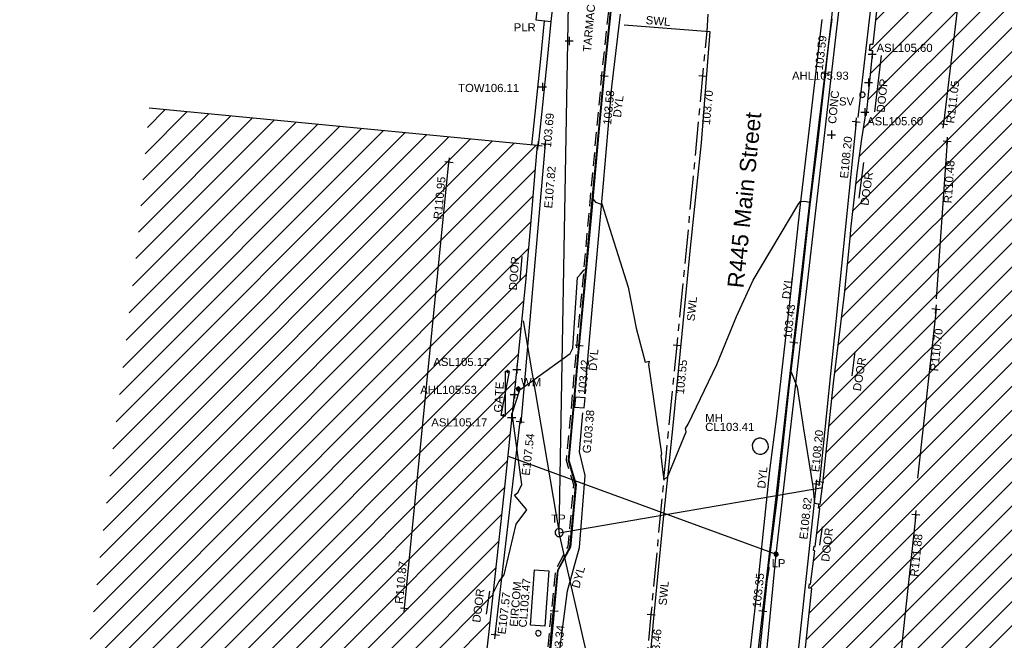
# Model space of a CAD drawing. Extents: x 635157 to 635442, y 694407 to 694910.
# Tile 92 of 103: x 635208 to 635244, y 694792 to 694815. Entities that reach past the tile are written whole.
import ezdxf

# ---------------------------------------------------------------- set-up
doc = ezdxf.new("R2010")
doc.units = 0
doc.header["$MEASUREMENT"] = 0
doc.linetypes.add('CENTER', pattern=[2, 1.25, -0.25, 0.25, -0.25])
doc.linetypes.add('DASHED', pattern=[0.75, 0.5, -0.25])
doc.layers.get('0').update_dxf_attribs({"color": 12, "linetype": 'CONTINUOUS'})
for name, color, linetype in [('ARCH_HEAD_LEVEL', 212, 'CONTINUOUS'), ('ARCH_HEAD_LEVEL_LVL', 212, 'CONTINUOUS'), ('ARCH_SPRINGER_LEVEL', 172, 'CONTINUOUS'), ('ARCH_SPRINGER_LEVEL_TXT', 172, 'CONTINUOUS'), ('BOLLARD', 132, 'CONTINUOUS'), ('BUILDING', 5, 'CONTINUOUS'), ('CHANGE_OF_SURFACE', 7, 'DASHED'), ('CONTOURS_MINOR', 132, 'CONTINUOUS'), ('DOOR', 7, 'CONTINUOUS'), ('DOOR_TXT', 7, 'CONTINUOUS'), ('EAVE', 3, 'CONTINUOUS'), ('EAVE_LVL', 3, 'CONTINUOUS'), ('EIRCOM_COVER', 3, 'CONTINUOUS'), ('EIRCOM_COVER_RMK', 3, 'CONTINUOUS'), ('GATE', 7, 'CONTINUOUS'), ('GATE_TXT', 7, 'CONTINUOUS'), ('GULLY', 151, 'CONTINUOUS'), ('GULLY_LVL', 151, 'CONTINUOUS'), ('HATCHING', 4, 'CONTINUOUS'), ('KERB_BOTTOM', 172, 'CONTINUOUS'), ('KERB_BOTTOM_LVL', 172, 'CONTINUOUS'), ('KERB_TOP', 2, 'CONTINUOUS'), ('LAMPPOST', 6, 'CONTINUOUS'), ('LAMPPOST_TXT', 6, 'CONTINUOUS'), ('MANHOLES', 12, 'CONTINUOUS'), ('MANHOLES_RMK', 12, 'CONTINUOUS'), ('MARKINGS_DOUBLE_YELLOW', 9, 'CONTINUOUS'), ('MARKINGS_DOUBLE_YELLOW_TXT', 9, 'CONTINUOUS'), ('MARKINGS_WHITE_LINE', 9, 'CONTINUOUS'), ('MARKINGS_WHITE_LINE_TXT', 9, 'CONTINUOUS'), ('OVERHEAD_ELECTRIC', 1, 'OH_ELEC'), ('OVERHEAD_TELECOM', 3, 'OH_TEL'), ('PILLAR', 12, 'CONTINUOUS'), ('PILLAR_RMK', 12, 'CONTINUOUS'), ('RIDGE', 6, 'CONTINUOUS'), ('RIDGE_LVL', 6, 'CONTINUOUS'), ('ROAD_CROWNLINE', 212, 'CENTER'), ('ROAD_CROWNLINE_LVL', 212, 'CONTINUOUS'), ('SLUICEVALVE', 5, 'CONTINUOUS'), ('SLUICEVALVE_TXT', 5, 'CONTINUOUS'), ('TELEGRAPH_POLE', 3, 'CONTINUOUS'), ('TELEGRAPH_POLE_TXT', 3, 'CONTINUOUS'), ('TEXT', 7, 'CONTINUOUS'), ('TEXT_RMK', 7, 'CONTINUOUS'), ('TEXT_TXT', 7, 'CONTINUOUS'), ('TOP_OF_WALL_LEVEL', 212, 'CONTINUOUS'), ('TOP_OF_WALL_LEVEL_TXT', 212, 'CONTINUOUS'), ('WALL', 12, 'CONTINUOUS'), ('WALL_LVL', 12, 'CONTINUOUS'), ('WATER_METER', 5, 'CONTINUOUS'), ('WATER_METER_TXT', 5, 'CONTINUOUS')]:
    doc.layers.add(name, color=color, linetype=linetype)
doc.styles.add('Arial', font='arial.ttf')
doc.linetypes.add('OH_ELEC', pattern='A,4,-0.4,["OE",Arial,S=0.36,R=0,X=0,Y=-0.18],-1.2', length=5.6)
doc.linetypes.add('OH_TEL', pattern='A,4,-0.4,["OT",Arial,S=0.36,R=0,X=0,Y=-0.18],-1.2', length=5.6)

# ---------------------------------------------------------------- blocks, each defined once
blk = doc.blocks.new('MH_CIR2')
at = {"color": 0, "linetype": 'ByBlock', "flags": 128}
for points in [[(0.5, 0), (0.475, 0.154), (0.404, 0.293), (0.293, 0.404), (0.154, 0.475), (0, 0.5), (-0.154, 0.475), (-0.293, 0.404), (-0.404, 0.293), (-0.475, 0.154), (-0.5, 0), (-0.475, -0.154), (-0.404, -0.293), (-0.293, -0.404), (-0.154, -0.475), (0, -0.5), (0.154, -0.475), (0.293, -0.404), (0.404, -0.293), (0.475, -0.154)], [(-0.499, -0.033), (0.033, 0.499)], [(-0.496, 0.06), (-0.06, 0.496)], [(-0.488, -0.111), (0.111, 0.488)], [(-0.467, -0.18), (0.18, 0.467)], [(-0.467, 0.179), (-0.179, 0.467)], [(-0.438, -0.241), (0.241, 0.438)], [(-0.403, -0.296), (0.296, 0.403)], [(-0.362, -0.345), (0.345, 0.362)], [(-0.315, -0.388), (0.388, 0.315)], [(-0.263, -0.425), (0.425, 0.263)], [(-0.204, -0.456), (0.456, 0.204)], [(-0.138, -0.48), (0.48, 0.138)], [(-0.064, -0.496), (0.496, 0.064)], [(0.5, 0), (0.475, -0.154)], [(0.022, -0.5), (0.5, -0.022)], [(0.128, -0.483), (0.483, -0.128)], [(0.305, -0.396), (0.396, -0.305)]]:
    blk.add_lwpolyline(points, dxfattribs=at)
blk = doc.blocks.new('CIRCL')
at = {"color": 0, "linetype": 'ByBlock', "flags": 128}
for points in [[(0.5, 0), (0.475, 0.154), (0.404, 0.293), (0.293, 0.404), (0.154, 0.475), (0, 0.5), (-0.154, 0.475), (-0.293, 0.404), (-0.404, 0.293), (-0.475, 0.154), (-0.5, 0), (-0.475, -0.154), (-0.404, -0.293), (-0.293, -0.404), (-0.154, -0.475), (0, -0.5), (0.154, -0.475), (0.293, -0.404), (0.404, -0.293), (0.475, -0.154)], [(0.5, 0), (0.475, -0.154)]]:
    blk.add_lwpolyline(points, dxfattribs=at)
blk = doc.blocks.new('SPOT')
at = {"color": 0, "linetype": 'ByBlock', "flags": 128}
for points in [[(-0.5, 0), (0.5, 0)], [(0, 0.5), (0, -0.5)]]:
    blk.add_lwpolyline(points, dxfattribs=at)
blk = doc.blocks.new('GATE')
at = {"color": 0, "linetype": 'ByBlock', "flags": 128}
for points in [[(-0.450902, 0), (-0.451904, 0.007014), (-0.455912, 0.014028), (-0.460922, 0.019038), (-0.467936, 0.023046), (-0.475952, 0.024048), (-0.482966, 0.023046), (-0.48998, 0.019038), (-0.49499, 0.014028), (-0.498998, 0.007014), (-0.5, 0), (-0.498998, -0.007014), (-0.49499, -0.014028), (-0.48998, -0.019038), (-0.482966, -0.023046), (-0.475952, -0.024048), (-0.467936, -0.023046), (-0.460922, -0.019038), (-0.455912, -0.014028), (-0.451904, -0.007014)], [(-0.475952, 0.024048), (-0.475952, 0.078156), (0.475952, -0.078156), (0.475952, -0.024048)], [(-0.475952, -0.024048), (-0.475952, -0.078156), (0.475952, 0.078156), (0.475952, 0.024048)], [(-0.450902, 0), (-0.451904, -0.007014)], [(0.5, 0), (0.498998, 0.007014), (0.49499, 0.014028), (0.48998, 0.019038), (0.482966, 0.023046), (0.475952, 0.024048), (0.467936, 0.023046), (0.460922, 0.019038), (0.455912, 0.014028), (0.451904, 0.007014), (0.450902, 0), (0.451904, -0.007014), (0.455912, -0.014028), (0.460922, -0.019038), (0.467936, -0.023046), (0.475952, -0.024048), (0.482966, -0.023046), (0.48998, -0.019038), (0.49499, -0.014028), (0.498998, -0.007014)], [(0.5, 0), (0.498998, -0.007014)]]:
    blk.add_lwpolyline(points, dxfattribs=at)

msp = doc.modelspace()

# ---------------------------------------------------------------- hatches: boundary and pattern name
at = {"layer": 'HATCHING'}
h = msp.add_hatch(dxfattribs=at)
h.set_pattern_fill('ANSI31', color=256, scale=5)
h.paths.add_polyline_path([(635257.955, 694842.635), (635256.335, 694850.632), (635251.44, 694849.64), (635247.47, 694848.85), (635245.57, 694848.473), (635245.819, 694847.339), (635244.415, 694847.081), (635244.65, 694845.975), (635243.04, 694845.779), (635242.729, 694843.444), (635242.254, 694839.745), (635241.94, 694837.309), (635241.672, 694835.566), (635241.219, 694832.174), (635241.189, 694831.934), (635241.17, 694831.937), (635241.141, 694831.785), (635241.168, 694831.775), (635240.845, 694829.088), (635240.783, 694828.513), (635240.826, 694828.47), (635240.766, 694828.353), (635240.385, 694824.792), (635239.79, 694819.691), (635239.655, 694819.696), (635239.636, 694819.434), (635239.76, 694819.426), (635239.504, 694816.811), (635239.183, 694813.905), (635239.07, 694813.914), (635239.043, 694813.681), (635239.168, 694813.669), (635238.93, 694811.296), (635238.893, 694811.264), (635238.76, 694810.407), (635238.592, 694809.154), (635238.482, 694808.157), (635238.356, 694807.068), (635238.342, 694806.861), (635238.122, 694804.669), (635237.707, 694801.382), (635237.313, 694797.677), (635237.222, 694796.915), (635237.182, 694796.921), (635237.16, 694796.76), (635237.21, 694796.753), (635237.03, 694795.348), (635236.972, 694795.196), (635237.026, 694795.188), (635236.864, 694793.953), (635236.82, 694793.959), (635236.805, 694793.806), (635236.908, 694793.794), (635236.601, 694790.917), (635236.51, 694790.921), (635236.488, 694790.769), (635236.57, 694790.75), (635236.486, 694789.983), (635236.518, 694789.948), (635236.295, 694787.877), (635236.26, 694787.85), (635236.238, 694787.777), (635235.989, 694785.497), (635235.756, 694783.115), (635235.422, 694780.083), (635234.955, 694776.088), (635234.531, 694772.078), (635234.328, 694770.172), (635234.096, 694768.071), (635233.974, 694767.019), (635235.945, 694767.465), (635236.121, 694767.532), (635241.236, 694768.758), (635243.209, 694768.99), (635249.955, 694771.316)])
h.paths.add_polyline_path([(635238.874, 694810.829), (635241.104, 694810.829), (635241.104, 694811.295), (635238.874, 694811.295)], flags=24)
h.paths.add_polyline_path([(635239.226, 694813.542), (635241.455, 694813.542), (635241.455, 694814.007), (635239.226, 694814.007)], flags=24)
h.paths.add_polyline_path([(635247.211, 694848.93), (635249.153, 694849.274), (635249.072, 694849.732), (635247.129, 694849.388)], flags=25)
h.paths.add_polyline_path([(635244.882, 694846.932), (635245.259, 694844.86), (635245.702, 694844.94), (635245.324, 694847.012)], flags=24)
h.paths.add_polyline_path([(635244.44, 694847.004), (635244.697, 694845.592), (635245.149, 694845.675), (635244.892, 694847.087)], flags=24)
h.paths.add_polyline_path([(635251.188, 694849.695), (635253.253, 694850.111), (635253.164, 694850.552), (635251.099, 694850.136)], flags=25)
h.paths.add_polyline_path([(635254.466, 694850.325), (635255.873, 694850.609), (635255.782, 694851.06), (635254.375, 694850.776)], flags=9)
h.paths.add_polyline_path([(635248.54, 694848.363), (635248.779, 694846.948), (635249.233, 694847.025), (635248.994, 694848.44)], flags=24)
h.paths.add_polyline_path([(635241.597, 694836.35), (635241.821, 694838.05), (635241.366, 694838.11), (635241.142, 694836.41)], flags=25)
h.paths.add_polyline_path([(635237.255, 694797.998), (635237.428, 694799.704), (635236.971, 694799.75), (635236.798, 694798.045)], flags=25)
h.paths.add_polyline_path([(635243.059, 694845.287), (635243.791, 694845.287), (635243.791, 694845.737), (635243.059, 694845.737)], flags=24)
h.paths.add_polyline_path([(635241.655, 694801.724), (635241.844, 694803.451), (635241.388, 694803.502), (635241.198, 694801.774)], flags=24)
h.paths.add_polyline_path([(635241.894, 694770.837), (635243.549, 694771.369), (635243.408, 694771.807), (635241.754, 694771.275)], flags=24)
h.paths.add_polyline_path([(635238.317, 694768.727), (635238.504, 694770.455), (635238.047, 694770.504), (635237.86, 694768.777)], flags=24)
h.paths.add_polyline_path([(635240.911, 694794.131), (635241.098, 694795.859), (635240.641, 694795.908), (635240.454, 694794.181)], flags=24)
h.paths.add_polyline_path([(635242.159, 694807.938), (635242.279, 694809.672), (635241.821, 694809.703), (635241.701, 694807.97)], flags=24)
h.paths.add_polyline_path([(635242.249, 694810.883), (635242.457, 694812.609), (635242.001, 694812.664), (635241.793, 694810.938)], flags=24)
h.paths.add_polyline_path([(635243.928, 694825.595), (635244.09, 694827.325), (635243.632, 694827.368), (635243.47, 694825.638)], flags=24)
h.paths.add_polyline_path([(635245.094, 694832.674), (635245.331, 694834.393), (635244.883, 694834.455), (635244.647, 694832.736)], flags=24)
h.paths.add_polyline_path([(635246.441, 694843.638), (635246.675, 694845.36), (635246.22, 694845.422), (635245.986, 694843.7)], flags=24)
h.paths.add_polyline_path([(635256.281, 694850.624), (635257.683, 694850.931), (635257.585, 694851.38), (635256.183, 694851.073)], flags=9)
h.paths.add_polyline_path([(635242.514, 694846.362), (635244.465, 694848.448), (635244.125, 694848.766), (635242.174, 694846.68)], flags=25)
h.paths.add_polyline_path([(635236.213, 694767.467), (635236.724, 694766.125), (635237.153, 694766.289), (635236.643, 694767.63)], flags=9)
h.paths.add_polyline_path([(635234.525, 694767.276), (635235.904, 694767.581), (635235.803, 694768.036), (635234.424, 694767.73)], flags=24)
h.paths.add_polyline_path([(635235.17, 694771.811), (635235.308, 694773.217), (635234.845, 694773.263), (635234.707, 694771.857)], flags=24)
h.paths.add_polyline_path([(635235.827, 694778.064), (635235.955, 694779.471), (635235.491, 694779.513), (635235.363, 694778.106)], flags=24)
h.paths.add_polyline_path([(635236.435, 694782.997), (635236.549, 694784.405), (635236.084, 694784.443), (635235.971, 694783.035)], flags=24)
h.paths.add_polyline_path([(635237.287, 694787.864), (635237.459, 694789.266), (635236.996, 694789.323), (635236.825, 694787.921)], flags=24)
h.paths.add_polyline_path([(635237.623, 694794.681), (635237.792, 694796.083), (635237.329, 694796.139), (635237.161, 694794.736)], flags=24)
h.paths.add_polyline_path([(635238.787, 694800.981), (635239.017, 694802.374), (635238.558, 694802.45), (635238.328, 694801.056)], flags=24)
h.paths.add_polyline_path([(635239.07, 694807.838), (635239.273, 694809.236), (635238.812, 694809.303), (635238.609, 694807.905)], flags=24)
h.paths.add_polyline_path([(635239.676, 694811.286), (635239.815, 694812.692), (635239.352, 694812.737), (635239.213, 694811.332)], flags=24)
h.paths.add_polyline_path([(635240.163, 694816.699), (635240.315, 694818.103), (635239.852, 694818.153), (635239.7, 694816.749)], flags=24)
h.paths.add_polyline_path([(635240.377, 694819.412), (635240.567, 694820.812), (635240.106, 694820.874), (635239.916, 694819.474)], flags=24)
h.paths.add_polyline_path([(635241.233, 694826.612), (635241.362, 694828.019), (635240.898, 694828.062), (635240.769, 694826.655)], flags=24)
h.paths.add_polyline_path([(635241.489, 694829.012), (635241.634, 694830.417), (635241.171, 694830.465), (635241.026, 694829.06)], flags=24)
h.paths.add_polyline_path([(635242.115, 694832.728), (635242.282, 694834.131), (635241.819, 694834.186), (635241.652, 694832.783)], flags=24)
h.paths.add_polyline_path([(635242.795, 694839.263), (635243.021, 694840.657), (635242.562, 694840.732), (635242.335, 694839.338)], flags=24)
h.paths.add_polyline_path([(635243.13, 694841.169), (635243.302, 694842.571), (635242.84, 694842.627), (635242.668, 694841.225)], flags=24)
h.paths.add_polyline_path([(635253.712, 694849.287), (635255.087, 694849.612), (635254.98, 694850.065), (635253.605, 694849.74)], flags=24)
h = msp.add_hatch(dxfattribs=at)
h.set_pattern_fill('ANSI31', color=256, scale=5)
h.paths.add_polyline_path([(635224.572, 694788.799), (635224.955, 694792.098), (635225.189, 694794.237), (635225.525, 694797.29), (635225.828, 694800.258), (635226.02, 694802.187), (635226.32, 694805.115), (635226.501, 694807.231), (635226.66, 694809.174), (635226.756, 694810.174), (635212.404, 694811.552), (635212.299, 694810.451), (635212.134, 694808.433), (635211.965, 694806.464), (635207.614, 694770.171), (635214.474, 694770.139), (635214.538, 694770.894), (635222.194, 694770.101), (635222.234, 694770.438), (635222.57, 694770.395), (635222.765, 694772.252), (635222.602, 694772.26), (635222.766, 694773.748), (635222.93, 694773.735), (635223.234, 694776.544), (635223.497, 694779.015), (635223.744, 694781.213), (635223.722, 694781.247), (635223.95, 694783.292), (635224.185, 694785.389), (635224.389, 694787.171)])
h.paths.add_polyline_path([(635209.285, 694772.799), (635211.021, 694772.734), (635211.038, 694773.194), (635209.302, 694773.258)], flags=24)
h.paths.add_polyline_path([(635223.286, 694807.339), (635223.459, 694809.068), (635223.002, 694809.114), (635222.829, 694807.385)], flags=24)
h.paths.add_polyline_path([(635221.857, 694793.129), (635222.03, 694794.858), (635221.573, 694794.903), (635221.4, 694793.174)], flags=24)
h.paths.add_polyline_path([(635220.272, 694782.23), (635220.473, 694783.956), (635220.016, 694784.009), (635219.815, 694782.283)], flags=24)
h.paths.add_polyline_path([(635218.375, 694770.751), (635218.565, 694772.478), (635218.108, 694772.528), (635217.918, 694770.801)], flags=24)
h.paths.add_polyline_path([(635221.419, 694770.533), (635222.151, 694770.533), (635222.151, 694770.983), (635221.419, 694770.983)], flags=24)
h.paths.add_polyline_path([(635226.077, 694804.719), (635226.18, 694806.128), (635225.716, 694806.162), (635225.612, 694804.754)], flags=24)
h.paths.add_polyline_path([(635224.72, 694792.432), (635224.891, 694793.834), (635224.429, 694793.89), (635224.258, 694792.488)], flags=24)
h.paths.add_polyline_path([(635225.521, 694800.204), (635225.619, 694801.613), (635225.155, 694801.645), (635225.056, 694800.236)], flags=24)
h.paths.add_polyline_path([(635222.797, 694782.28), (635223.691, 694782.28), (635223.691, 694782.73), (635222.797, 694782.73)], flags=24)
h.paths.add_polyline_path([(635222.172, 694772.256), (635222.306, 694773.662), (635221.842, 694773.706), (635221.708, 694772.3)], flags=24)

# ---------------------------------------------------------------- linework, layer by layer
at = {"layer": 'BUILDING', "flags": 128}
for points in [[(635236.601, 694790.917), (635236.908, 694793.794), (635236.805, 694793.806), (635236.82, 694793.959), (635236.864, 694793.953), (635237.026, 694795.188), (635236.972, 694795.196), (635236.992, 694795.353), (635237.03, 694795.348), (635237.21, 694796.753), (635237.16, 694796.76), (635237.182, 694796.921), (635237.222, 694796.915), (635237.313, 694797.677), (635237.707, 694801.382), (635238.122, 694804.669), (635238.342, 694806.861), (635238.356, 694807.068), (635238.482, 694808.157), (635238.592, 694809.154), (635238.76, 694810.407), (635238.893, 694811.264), (635238.93, 694811.296), (635239.168, 694813.669), (635239.043, 694813.681), (635239.07, 694813.914), (635239.183, 694813.905), (635239.504, 694816.811)], [(635212.404, 694811.552), (635226.756, 694810.174), (635226.66, 694809.174), (635226.501, 694807.231), (635226.32, 694805.115), (635226.02, 694802.187), (635225.828, 694800.258), (635225.525, 694797.29), (635225.189, 694794.237), (635224.955, 694792.098), (635224.572, 694788.799)]]:
    msp.add_lwpolyline(points, dxfattribs=at)
at = {"layer": 'CHANGE_OF_SURFACE', "flags": 128}
msp.add_lwpolyline([(635223.122, 694775.506), (635223.885, 694775.422), (635223.678, 694773.095), (635223.479, 694770.645), (635225.22, 694770.527), (635225.506, 694773.781), (635225.842, 694777.342), (635226.185, 694781.215), (635226.415, 694783.673), (635226.738, 694787.113), (635227.035, 694790.161), (635227.241, 694792.548), (635227.446, 694794.493), (635227.896, 694795.343), (635228.048, 694796.97), (635228.105, 694797.621), (635227.838, 694798.521), (635228.003, 694800.282), (635228.196, 694802.506), (635228.462, 694805.305), (635228.693, 694807.901), (635229.145, 694812.752), (635229.435, 694815.478), (635229.672, 694818.206), (635229.91, 694820.758), (635230.171, 694823.55), (635230.366, 694825.807), (635230.461, 694826.765), (635230.684, 694829.199), (635230.954, 694832.094), (635231.206, 694834.725), (635231.427, 694836.938), (635231.82, 694840.923), (635232.099, 694844.334), (635232.512, 694847.925), (635232.758, 694850.585), (635233.099, 694854.205), (635233.52, 694858.006), (635233.768, 694859.634)], dxfattribs=at)
at = {"layer": 'CONTOURS_MINOR', "flags": 128}
msp.add_lwpolyline([(635225.118, 694793.593), (635225.338, 694794.034), (635225.537, 694794.295), (635225.973, 694796.176), (635226.369, 694796.699), (635225.909, 694797.241), (635226.053, 694797.358), (635226.182, 694797.64), (635225.829, 694800.258), (635226.112, 694801.14), (635226.866, 694801.674), (635227.971, 694802.473), (635228.075, 694802.675), (635228.249, 694805.286), (635228.359, 694805.407), (635228.486, 694805.574), (635228.553, 694805.568), (635228.79, 694807.902), (635228.816, 694808.189), (635228.907, 694808.075), (635229.088, 694808.012), (635229.139, 694808.003), (635230.113, 694804.931), (635230.409, 694803.419), (635230.741, 694802.159), (635230.892, 694802.189), (635230.876, 694802.074), (635231.354, 694798.773), (635231.323, 694798.684), (635231.335, 694798.631), (635231.349, 694798.495), (635231.438, 694797.796), (635231.474, 694797.856), (635231.573, 694797.902), (635232.264, 694799.581), (635232.242, 694799.7), (635232.34, 694799.861), (635233.398, 694802.076), (635234.122, 694803.847), (635234.735, 694805.182), (635236.394, 694807.954), (635236.431, 694808.019), (635236.494, 694808.096), (635236.632, 694808.103), (635236.84, 694808.074), (635236.602, 694806.011), (635236.472, 694804.764), (635236.375, 694803.889), (635236.138, 694801.819), (635236.37, 694801.229), (635236.597, 694799.691), (635236.944, 694797.566), (635237.004, 694796.95), (635237.154, 694796.926), (635237.159, 694796.756)], dxfattribs=at)
at = {"layer": 'DOOR', "flags": 128}
for points in [[(635239.472, 694813.49), (635239.232, 694811.407)], [(635238.819, 694809.54), (635238.644, 694808.223)], [(635226.127, 694805.161), (635226.193, 694806.059)], [(635238.497, 694802.537), (635238.395, 694801.649)], [(635237.287, 694796.066), (635237.2, 694795.39)], [(635224.881, 694792.838), (635224.999, 694793.688)]]:
    msp.add_lwpolyline(points, dxfattribs=at)
at = {"layer": 'EAVE', "flags": 128}
for points in [[(635240.585, 694828.196), (635238.611, 694811.204)], [(635238.551, 694811.044), (635237.2, 694797.74)], [(635226.155, 694799.902), (635227.055, 694810.221)], [(635225.205, 694792.083), (635226.127, 694799.963)], [(635237.075, 694797.659), (635233.744, 694766.831)]]:
    msp.add_lwpolyline(points, dxfattribs=at)
at = {"layer": 'EIRCOM_COVER', "flags": 128}
msp.add_lwpolyline([(635226.655, 694794.48), (635227.188, 694794.441), (635227.039, 694792.397), (635226.506, 694792.436)], close=True, dxfattribs=at)
at = {"layer": 'GULLY', "flags": 128}
msp.add_lwpolyline([(635228.528, 694800.833), (635228.166, 694800.865), (635228.134, 694800.5), (635228.496, 694800.468)], close=True, dxfattribs=at)
at = {"layer": 'KERB_BOTTOM', "flags": 128}
for points in [[(635232.156, 694767.696), (635232.396, 694770.209), (635232.747, 694773.099), (635232.888, 694774.26), (635233.426, 694778.635), (635233.929, 694783.029), (635234.097, 694784.495), (635234.447, 694787.258), (635235.099, 694792.96), (635235.183, 694793.694), (635235.592, 694797.177), (635236.052, 694801.213), (635236.243, 694802.894), (635236.464, 694804.828), (635236.864, 694808.279), (635237.182, 694811.012), (635237.399, 694812.827), (635237.634, 694814.784), (635238.207, 694820.068)], [(635229.514, 694815.47), (635229.229, 694812.743), (635229.228, 694812.737), (635229.042, 694810.796), (635228.791, 694807.902), (635228.543, 694805.258), (635228.301, 694802.781), (635228.276, 694802.529), (635228.082, 694800.275), (635227.918, 694798.532), (635228.195, 694797.635), (635228.127, 694796.963), (635227.979, 694795.314), (635227.521, 694794.461), (635227.381, 694792.971), (635227.354, 694792.677), (635227.114, 694790.154)]]:
    msp.add_lwpolyline(points, dxfattribs=at)
at = {"layer": 'KERB_TOP', "flags": 128}
for points in [[(635225.124, 694768.409), (635225.293, 694770.6), (635225.573, 694773.775), (635225.909, 694777.336), (635226.252, 694781.209), (635226.482, 694783.666), (635226.805, 694787.106), (635227.102, 694790.155), (635227.308, 694792.541), (635227.511, 694794.473), (635227.962, 694795.323), (635228.115, 694796.964), (635228.173, 694797.628), (635227.906, 694798.527), (635228.07, 694800.276), (635228.263, 694802.5), (635228.529, 694805.299), (635228.76, 694807.895), (635229.212, 694812.745), (635229.502, 694815.471)], [(635237.654, 694814.829), (635237.533, 694813.921), (635237.354, 694812.36), (635237.107, 694810.135), (635236.844, 694808.083), (635236.481, 694804.691), (635236.063, 694801.194), (635235.631, 694797.169), (635235.303, 694794.65), (635235.319, 694794.53), (635235.244, 694794.068), (635234.938, 694791.071), (635234.803, 694790.218), (635234.53, 694787.741), (635234.42, 694786.733), (635234.158, 694784.61), (635233.839, 694782.089), (635233.67, 694780.468), (635233.423, 694778.5), (635232.93, 694774.174), (635232.334, 694769.193), (635232.192, 694767.931)]]:
    msp.add_lwpolyline(points, dxfattribs=at)
at = {"layer": 'MARKINGS_DOUBLE_YELLOW', "flags": 128}
for points in [[(635228.521, 694800.991), (635228.79, 694804.096), (635229.182, 694808.485), (635229.51, 694812.338), (635229.83, 694815.015)], [(635237.283, 694814.818), (635236.851, 694811.108), (635236.481, 694807.988), (635236.102, 694804.473), (635235.604, 694800.149), (635235.342, 694798.149), (635234.93, 694794.138), (635234.447, 694789.943), (635234.124, 694787.659), (635233.786, 694784.513), (635233.433, 694781.894), (635233.01, 694777.956), (635232.802, 694776.397), (635232.45, 694773.157), (635232.024, 694770.218), (635231.803, 694766.915)], [(635225.442, 694767.948), (635225.815, 694771.579), (635226.234, 694776.889), (635226.651, 694781.848), (635227.139, 694786.071), (635227.551, 694791.26), (635227.868, 694793.706), (635228.32, 694795.302), (635228.528, 694797.97), (635228.322, 694798.838), (635228.443, 694800.279)]]:
    msp.add_lwpolyline(points, dxfattribs=at)
at = {"layer": 'MARKINGS_WHITE_LINE', "flags": 128}
msp.add_lwpolyline([(635229.972, 694814.63), (635233.144, 694814.375), (635232.813, 694810.267), (635232.411, 694806.388), (635232.102, 694803.208), (635231.771, 694799.811), (635231.363, 694795.882), (635231.048, 694792.559), (635230.722, 694788.929), (635230.332, 694784.507), (635229.94, 694780.87), (635229.589, 694777.149), (635229.286, 694773.948), (635229.031, 694771.422), (635228.787, 694768.909), (635228.774, 694767.627)], dxfattribs=at)
at = {"layer": 'OVERHEAD_ELECTRIC', "flags": 128}
for points in [[(635225.681, 694798.688), (635235.587, 694795.064), (635238.955, 694824.193), (635228.472, 694824.569)], [(635249.222, 694770.48), (635232.713, 694765.242), (635235.587, 694795.064)]]:
    msp.add_lwpolyline(points, dxfattribs=at)
at = {"layer": 'OVERHEAD_TELECOM', "flags": 128}
for points in [[(635227.566, 694795.854), (635228.004, 694820.984), (635241.849, 694836.718)], [(635226.239, 694803.682), (635227.566, 694795.854), (635237.314, 694797.519)], [(635234.026, 694767.594), (635227.566, 694795.854)]]:
    msp.add_lwpolyline(points, dxfattribs=at)
at = {"layer": 'PILLAR', "flags": 128}
msp.add_lwpolyline([(635226.756, 694815.243), (635226.708, 694814.804), (635227.271, 694814.742), (635227.319, 694815.181)], close=True, dxfattribs=at)
at = {"layer": 'RIDGE', "flags": 128}
for points in [[(635243.739, 694827.99), (635243.401, 694824.39), (635241.781, 694810.96)], [(635241.912, 694810.328), (635241.508, 694804.492)], [(635221.845, 694793.068), (635223.491, 694809.554)], [(635241.504, 694804.122), (635240.817, 694797.866)], [(635240.756, 694796.529), (635237.766, 694768.855)]]:
    msp.add_lwpolyline(points, dxfattribs=at)
at = {"layer": 'ROAD_CROWNLINE', "flags": 128}
msp.add_lwpolyline([(635208.377, 694510.287), (635209.251, 694512.043), (635212.776, 694519.122), (635213.725, 694520.987), (635217.286, 694527.988), (635218.211, 694529.923), (635220.702, 694535.13), (635222.605, 694538.906), (635223.296, 694540.277), (635225.702, 694544.963), (635227.106, 694547.835), (635227.507, 694548.654), (635230.605, 694555.004), (635231.452, 694556.841), (635233.354, 694560.963), (635234.864, 694564.144), (635235.603, 694565.937), (635236.246, 694567.497), (635238.36, 694572.691), (635239.392, 694575.191), (635240.419, 694577.678), (635241.252, 694579.588), (635241.862, 694581.066), (635242.659, 694582.679), (635243.213, 694583.841), (635243.495, 694584.302), (635244.49, 694585.923), (635245.884, 694587.916), (635247.239, 694589.688), (635249.082, 694591.752), (635249.547, 694592.232), (635250.808, 694593.534), (635252.661, 694595.279), (635254.134, 694596.652), (635256.582, 694598.607), (635256.975, 694598.908), (635257.609, 694599.394), (635259.676, 694600.972), (635262.32, 694603.053), (635263.44, 694604.076), (635264.701, 694605.245), (635265.511, 694605.995), (635267.441, 694608.144), (635269.459, 694611.066), (635270.213, 694613.404), (635271.44, 694617.213), (635273.19, 694622.95), (635274.102, 694625.938), (635275.891, 694632.577), (635276.999, 694636.688), (635277.708, 694640.634), (635277.757, 694642.366), (635277.828, 694644.894), (635277.33, 694648.84), (635276.759, 694652.287), (635276.118, 694654.537), (635275.058, 694657.126), (635273.509, 694661.281), (635272.86, 694662.552), (635270.656, 694666.871), (635268.228, 694671.413), (635267.526, 694672.727), (635264.492, 694678.474), (635263.501, 694680.225), (635262.453, 694682.075), (635260.815, 694685.072), (635258.681, 694688.986), (635257.457, 694691.232), (635255.686, 694694.709), (635254.754, 694696.556), (635254.043, 694697.845), (635253.774, 694698.332), (635250.553, 694704.954), (635249.649, 694706.827), (635248.888, 694708.404), (635247.754, 694710.647), (635246.43, 694713.507), (635245.407, 694715.88), (635244.851, 694717.169), (635242.923, 694721.975), (635241.656, 694725.149), (635240.807, 694727.274), (635239.14, 694731.557), (635238.05, 694734.476), (635237.379, 694736.272), (635235.332, 694741.579), (635234.481, 694743.817), (635233.266, 694747.012), (635231.477, 694751.737), (635231.031, 694753.2), (635230.2, 694755.929), (635229.491, 694758.667), (635229.173, 694760.951), (635228.939, 694762.95), (635228.835, 694763.843), (635228.641, 694766.549), (635228.707, 694768.9), (635229.102, 694772.917), (635229.123, 694773.127), (635230.092, 694782.829), (635230.095, 694782.868), (635230.842, 694791.426), (635230.973, 694792.829), (635231.52, 694798.674), (635231.927, 694802.783), (635232.274, 694806.294), (635232.879, 694812.738), (635233.034, 694814.384), (635233.404, 694819.306), (635233.676, 694822.706), (635234.4, 694831.767), (635234.49, 694832.672), (635235.482, 694842.623), (635235.67, 694844.508), (635236.722, 694852.545), (635237.254, 694856.606), (635238.343, 694862.409), (635238.76, 694864.632), (635240.012, 694872.268), (635240.139, 694873.039), (635241.254, 694882.19), (635241.4, 694883.387), (635242.644, 694892.093)], dxfattribs=at)
at = {"layer": 'WALL', "flags": 128}
for points in [[(635226.556, 694810.193), (635226.681, 694811.332), (635226.891, 694813.371), (635227.028, 694814.769)], [(635227.258, 694814.744), (635227.122, 694813.348), (635226.912, 694811.307), (635226.787, 694810.171), (635226.756, 694810.174)]]:
    msp.add_lwpolyline(points, dxfattribs=at)

# ---------------------------------------------------------------- block references
at = {"layer": 'ARCH_HEAD_LEVEL', "xscale": 0.3, "yscale": 0.3, "zscale": 0.3}
for p in [(635239.003, 694812.495), (635225.908, 694800.959)]:
    msp.add_blockref('SPOT', p, dxfattribs=at)
at = {"layer": 'ARCH_SPRINGER_LEVEL', "xscale": 0.3, "yscale": 0.3, "zscale": 0.3}
for p in [(635239.14, 694813.535), (635238.874, 694811.397), (635225.999, 694801.885), (635225.808, 694800.108)]:
    msp.add_blockref('SPOT', p, dxfattribs=at)
at = {"layer": 'BOLLARD', "xscale": 0.2000000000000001, "yscale": 0.2000000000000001, "zscale": 0.2000000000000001, "rotation": 84.682095}
msp.add_blockref('CIRCL', (635226.796, 694792.14), dxfattribs=at)
at = {"layer": 'EAVE_LVL', "xscale": 0.3, "yscale": 0.3, "zscale": 0.3}
for p, rotation in [((635238.551, 694811.044), 84.201584), ((635227.055, 694810.221), 85.015404), ((635226.127, 694799.963), 83.326447), ((635237.2, 694797.74), 84.201584), ((635237.075, 694797.659), 83.833054), ((635225.205, 694792.083), 83.326447)]:
    msp.add_blockref('SPOT', p, dxfattribs=dict(at, rotation=rotation))
at = {"layer": 'GATE', "xscale": 1.732312, "rotation": 84.73370399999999}
msp.add_blockref('GATE', (635225.58, 694800.998), dxfattribs=at)
at = {"layer": 'KERB_BOTTOM_LVL'}
for p, xscale, yscale, zscale, rotation in [((635229.228, 694812.737), 0.3, 0.3, 0.3, 84.513847), ((635237.399, 694812.827), 0.3, 0.3, 0.3, 83.16680900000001), ((635236.243, 694802.894), 0.3, 0.3, 0.3, 83.498077), ((635228.301, 694802.781), 0.3000000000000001, 0.3000000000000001, 0.3000000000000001, 84.412079), ((635227.381, 694792.971), 0.3, 0.3, 0.3, 84.652138), ((635235.099, 694792.96), 0.3, 0.3, 0.3, 83.476181)]:
    msp.add_blockref('SPOT', p, dxfattribs=dict(at, xscale=xscale, yscale=yscale, zscale=zscale, rotation=rotation))
at = {"layer": 'LAMPPOST', "xscale": 0.15, "yscale": 0.15, "zscale": 0.15}
msp.add_blockref('MH_CIR2', (635235.587, 694795.061), dxfattribs=at)
at = {"layer": 'MANHOLES', "xscale": 0.6, "yscale": 0.6, "zscale": 0.6, "rotation": 83.744759}
msp.add_blockref('CIRCL', (635235.004, 694799.051), dxfattribs=at)
at = {"layer": 'RIDGE_LVL'}
for p, xscale, yscale, zscale, rotation in [((635241.781, 694810.96), 0.3, 0.3, 0.3, 83.121902), ((635241.912, 694810.328), 0.3, 0.3, 0.3, 86.039986), ((635223.491, 694809.554), 0.3, 0.3, 0.3, 84.29835499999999), ((635241.504, 694804.122), 0.2999999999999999, 0.2999999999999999, 0.2999999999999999, 83.7332), ((635240.756, 694796.529), 0.3, 0.3, 0.3, 83.833473), ((635221.845, 694793.068), 0.3, 0.3, 0.3, 84.29835499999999)]:
    msp.add_blockref('SPOT', p, dxfattribs=dict(at, xscale=xscale, yscale=yscale, zscale=zscale, rotation=rotation))
at = {"layer": 'ROAD_CROWNLINE_LVL'}
for p, xscale, yscale, zscale, rotation in [((635232.879, 694812.738), 0.2999999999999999, 0.2999999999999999, 0.2999999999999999, 84.631607), ((635231.927, 694802.783), 0.3, 0.3, 0.3, 84.348969), ((635230.973, 694792.829), 0.3, 0.3, 0.3, 84.65593)]:
    msp.add_blockref('SPOT', p, dxfattribs=dict(at, xscale=xscale, yscale=yscale, zscale=zscale, rotation=rotation))
at = {"layer": 'SLUICEVALVE', "xscale": 0.2, "yscale": 0.2, "zscale": 0.2}
msp.add_blockref('CIRCL', (635238.78, 694812.04), dxfattribs=at)
at = {"layer": 'TELEGRAPH_POLE', "xscale": 0.3, "yscale": 0.3, "zscale": 0.3}
msp.add_blockref('CIRCL', (635227.565, 694795.86), dxfattribs=at)
at = {"layer": 'TEXT', "xscale": 0.3, "yscale": 0.3, "zscale": 0.3}
for p in [(635227.938, 694814.029), (635237.633, 694810.564)]:
    msp.add_blockref('SPOT', p, dxfattribs=at)
at = {"layer": 'TOP_OF_WALL_LEVEL', "xscale": 0.3, "yscale": 0.3, "zscale": 0.3}
msp.add_blockref('SPOT', (635226.944, 694812.336), dxfattribs=at)
at = {"layer": 'WALL_LVL', "xscale": 0.3, "yscale": 0.3, "zscale": 0.3, "rotation": 84.915039}
msp.add_blockref('SPOT', (635226.787, 694810.171), dxfattribs=at)
at = {"layer": 'WATER_METER', "xscale": 0.15, "yscale": 0.15, "zscale": 0.15}
msp.add_blockref('MH_CIR2', (635226.055, 694801.166), dxfattribs=at)

# ---------------------------------------------------------------- texts
at = {"layer": 'ARCH_HEAD_LEVEL_LVL', "style": 'Arial'}
for s, p in [('AHL105.93', (635236.177, 694812.595)), ('AHL105.53', (635222.427, 694800.985))]:
    msp.add_text(s, height=0.3, dxfattribs=at).set_placement(p)
at = {"layer": 'ARCH_SPRINGER_LEVEL_TXT', "style": 'Arial'}
for s, p in [('ASL105.60', (635239.304, 694813.625)), ('ASL105.60', (635238.953, 694810.912)), ('ASL105.17', (635222.911, 694802.017)), ('ASL105.17', (635222.837, 694799.783))]:
    msp.add_text(s, height=0.3, dxfattribs=at).set_placement(p)
at = {"layer": 'DOOR_TXT', "style": 'Arial'}
for rotation, p in [(84.3476, (635239.601, 694811.371)), (81.7383, (635238.999, 694807.927)), (85.7965, (635226, 694804.803)), (80.6279, (635238.718, 694801.071)), (83.1572, (635237.55, 694794.768)), (83.0642, (635224.648, 694792.519))]:
    msp.add_text('DOOR', height=0.3, rotation=rotation, dxfattribs=at).set_placement(p)
at = {"layer": 'EAVE_LVL', "style": 'Arial'}
for s, rotation, p in [('E108.20', 84.2016, (635238.246, 694808.934)), ('E107.82', 85.0154, (635227.305, 694807.831)), ('E107.54', 83.3264, (635226.471, 694797.953)), ('E108.20', 84.2016, (635237.182, 694798.083)), ('E108.82', 83.8331, (635236.743, 694795.593)), ('E107.57', 83.3264, (635225.584, 694792.086))]:
    msp.add_text(s, height=0.3, rotation=rotation, dxfattribs=at).set_placement(p)
at = {"layer": 'EIRCOM_COVER_RMK', "style": 'Arial'}
for s, p in [('CL103.47', (635226.357, 694792.341)), ('EIRCOM', (635226.028, 694792.369))]:
    msp.add_text(s, height=0.3, rotation=85.0338, dxfattribs=at).set_placement(p)
at = {"layer": 'GATE_TXT', "style": 'Arial'}
msp.add_text('GATE', height=0.3, rotation=86.0076, dxfattribs=at).set_placement((635225.444, 694800.287))
at = {"layer": 'GULLY_LVL', "style": 'Arial'}
msp.add_text('G103.38', height=0.3, rotation=84.9896, dxfattribs=at).set_placement((635228.727, 694798.779))
at = {"layer": 'KERB_BOTTOM_LVL', "style": 'Arial'}
for s, rotation, p in [('103.59', 83.1668, (635237.312, 694812.938)), ('103.58', 84.5138, (635229.485, 694810.915)), ('103.43', 83.4981, (635236.155, 694803.005)), ('103.42', 84.4121, (635228.554, 694800.957)), ('103.35', 83.4762, (635235.011, 694793.071)), ('103.34', 84.6521, (635227.643, 694791.149))]:
    msp.add_text(s, height=0.3, rotation=rotation, dxfattribs=at).set_placement(p)
at = {"layer": 'LAMPPOST_TXT', "style": 'Arial'}
msp.add_text('LP', height=0.3, dxfattribs=at).set_placement((635235.422, 694794.578))
at = {"layer": 'MANHOLES_RMK', "style": 'Arial'}
for s, p in [('MH', (635232.967, 694799.944)), ('CL103.41', (635232.967, 694799.614))]:
    msp.add_text(s, height=0.3, dxfattribs=at).set_placement(p)
at = {"layer": 'MARKINGS_DOUBLE_YELLOW_TXT', "style": 'Arial'}
for rotation, p in [(83.1834, (635229.853, 694811.187)), (83.4301, (635236.102, 694804.473)), (85.0486, (635228.949, 694801.825)), (84.1353, (635235.189, 694797.475)), (74.1875, (635228.308, 694793.778))]:
    msp.add_text('DYL', height=0.3, rotation=rotation, dxfattribs=at).set_placement(p)
at = {"layer": 'MARKINGS_WHITE_LINE_TXT', "style": 'Arial'}
for rotation, p in [(355.4038, (635230.757, 694814.655)), (84.45, (635232.578, 694803.659)), (84.5849, (635231.536, 694793.154))]:
    msp.add_text('SWL', height=0.3, rotation=rotation, dxfattribs=at).set_placement(p)
at = {"layer": 'PILLAR_RMK', "style": 'Arial'}
msp.add_text('PLR', height=0.3, dxfattribs=at).set_placement((635225.884, 694814.382))
at = {"layer": 'RIDGE_LVL', "style": 'Arial'}
for s, rotation, p in [('R111.05', 83.1219, (635242.177, 694810.969)), ('R110.48', 86.04, (635242.083, 694808.02)), ('R110.95', 84.2984, (635223.213, 694807.424)), ('R110.70', 83.7332, (635241.582, 694801.809)), ('R111.88', 83.8335, (635240.838, 694794.216)), ('R110.87', 84.2984, (635221.784, 694793.213))]:
    msp.add_text(s, height=0.3, rotation=rotation, dxfattribs=at).set_placement(p)
at = {"layer": 'ROAD_CROWNLINE_LVL', "style": 'Arial'}
for s, rotation, p in [('103.70', 84.6316, (635233.14, 694810.916)), ('103.55', 84.349, (635232.178, 694800.96)), ('103.46', 84.6559, (635231.235, 694791.007))]:
    msp.add_text(s, height=0.3, rotation=rotation, dxfattribs=at).set_placement(p)
at = {"layer": 'SLUICEVALVE_TXT', "style": 'Arial'}
msp.add_text('SV', height=0.3, dxfattribs=at).set_placement((635237.914, 694811.644))
at = {"layer": 'TELEGRAPH_POLE_TXT', "style": 'Arial'}
msp.add_text('TP', height=0.3, dxfattribs=at).set_placement((635227.272, 694796.227))
at = {"layer": 'TEXT_RMK', "style": 'Arial'}
msp.add_text('R445 Main Street', height=0.6, rotation=84.1175, dxfattribs=at).set_placement((635234.379, 694804.872))
at = {"layer": 'TEXT_TXT', "style": 'Arial'}
for s, rotation, p in [('TARMAC', 84.8108, (635228.739, 694813.608)), ('CONC', 84.6383, (635237.806, 694810.953))]:
    msp.add_text(s, height=0.3, rotation=rotation, dxfattribs=at).set_placement(p)
at = {"layer": 'TOP_OF_WALL_LEVEL_TXT', "style": 'Arial'}
msp.add_text('TOW106.11', height=0.3, dxfattribs=at).set_placement((635223.829, 694812.142))
at = {"layer": 'WALL_LVL', "style": 'Arial'}
msp.add_text('103.69', height=0.3, rotation=84.915, dxfattribs=at).set_placement((635227.264, 694810.075))
at = {"layer": 'WATER_METER_TXT', "style": 'Arial'}
msp.add_text('WM', height=0.3, dxfattribs=at).set_placement((635226.155, 694801.266))

doc.saveas('drawing.dxf')
